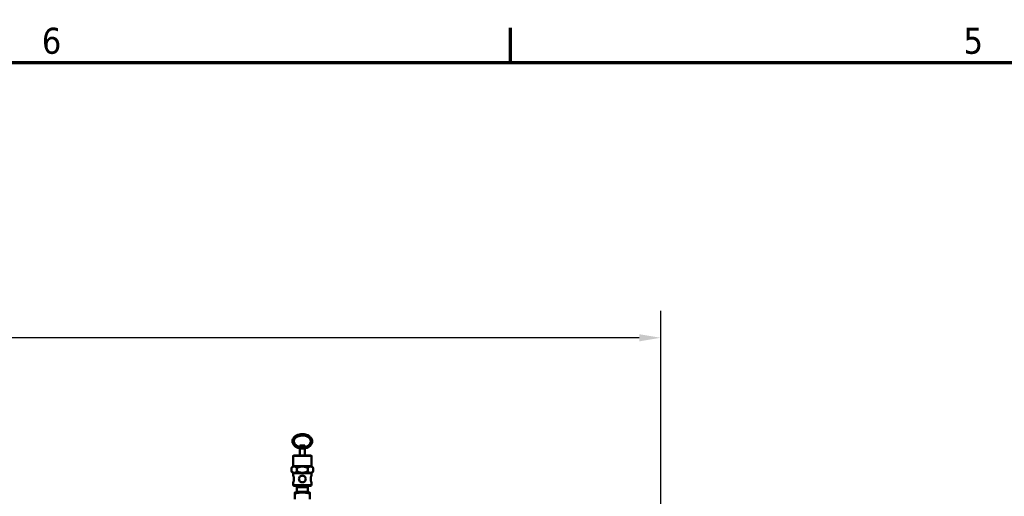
# Model space of a CAD drawing. Header units: inches. Extents: x 1 to 271, y 5 to 171.
# Tile 115 of 256: x 84 to 120, y 152 to 170. Entities that reach past the tile are written whole.
import ezdxf

# ---------------------------------------------------------------- set-up
doc = ezdxf.new("R2010")
doc.units = ezdxf.units.IN
doc.header["$LTSCALE"] = 8
doc.header["$MEASUREMENT"] = 0
for name, color, linetype, lineweight in [('Border (ANSI)', 7, 'Continuous', 70), ('Dimension (ANSI)', 7, 'Continuous', 25), ('Visible (ANSI)', 7, 'Continuous', 50), ('Visible Narrow (ANSI)', 7, 'Continuous', 35)]:
    doc.layers.add(name, color=color, linetype=linetype, lineweight=lineweight)
doc.styles.add('Dimension Text', font='tahoma.ttf')
doc.dimstyles.new('Dual Dimension', dxfattribs={"dimscale": 8, "dimtxt": 0.12, "dimasz": 0.098425, "dimexe": 0.125, "dimexo": 0.0625, "dimgap": 0.031496, "dimtad": 0, "dimtih": 1, "dimtoh": 1, "dimrnd": 1e-08, "dimzin": 4, "dimdsep": 46, "dimtxsty": 'Dimension Text', "dimcen": 0.09, "dimdle": 0.393701, "dimclrd": 256, "dimclre": 256, "dimclrt": 256, "dimadec": 0, "dimazin": 1, "dimtfac": 1, "dimtofl": 0, "dimtmove": 0, "dimatfit": 3, "dimfxl": 1, "dimtolj": 1, "dimtzin": 4, "dimlwd": -1, "dimlwe": -1, "dimarcsym": 0})

# ---------------------------------------------------------------- blocks, each defined once
blk = doc.blocks.new('Borders Default Border')
at = {"layer": 'Border (ANSI)'}
blk.add_line((12.75, 21), (12.75, 21.16), dxfattribs=at)
at = {"layer": 'Border (ANSI)', "flags": 128}
blk.add_lwpolyline([(0.5, 1), (0.5, 21), (33.5, 21), (33.5, 1), (0.5, 1)], dxfattribs=at)
at = {"layer": 'Border (ANSI)', "char_height": 0.12, "attachment_point": 7, "style": 'Dimension Text'}
for s, insert in [('6', (10.5867, 21.0375)), ('5', (14.8399, 21.0375))]:
    blk.add_mtext(s, dxfattribs=dict(at, insert=insert))
blk = doc.blocks.new('*D8')
at = {"layer": 'Defpoints', "color": 0, "transparency": 16777216}
for p in [(31.125, 157.827), (31.125, 142.633), (107.54, 142.633)]:
    blk.add_point(p, dxfattribs=at)
at = {"layer": 'Dimension (ANSI)', "transparency": 16777216}
for p, q in [((31.125, 143.133), (31.125, 158.827)), ((107.54, 143.133), (107.54, 158.827)), ((31.913, 157.827), (64.543, 157.827)), ((106.752, 157.827), (74.122, 157.827))]:
    blk.add_line(p, q, dxfattribs=at)
for points in [[(31.913, 157.958), (31.913, 157.695), (31.125, 157.827)], [(106.752, 157.958), (106.752, 157.695), (107.54, 157.827)]]:
    blk.add_solid(points, dxfattribs=at)
at = {"layer": 'Dimension (ANSI)', "transparency": 16777216, "insert": (69.333, 157.827), "char_height": 0.96, "attachment_point": 5, "style": 'Dimension Text'}
blk.add_mtext('\\A1;{\\H3.0x;(}\\S76.41^ 1940.9 mm;{\\H3.0x;)}', dxfattribs=at)

msp = doc.modelspace()

# ---------------------------------------------------------------- linework, layer by layer
at = {"layer": 'Visible (ANSI)'}
for p, q in [((94.405, 153.852), (94.218, 153.852)), ((94.218, 153.812), (94.218, 153.852)), ((94.405, 153.812), (94.405, 153.852)), ((93.976, 153.082), (93.976, 153.452)), ((94.616, 153.482), (94.006, 153.482)), ((94.218, 153.482), (94.218, 153.712)), ((94.405, 153.482), (94.405, 153.712)), ((94.646, 153.082), (94.646, 153.452)), ((93.976, 153.082), (93.914, 153.019)), ((94.646, 153.082), (93.976, 153.082)), ((94.646, 153.082), (94.709, 153.019)), ((93.914, 152.894), (93.914, 153.019)), ((93.976, 152.832), (93.914, 152.894)), ((94.646, 152.832), (93.976, 152.832)), ((93.976, 152.737), (93.976, 152.832)), ((94.113, 152.894), (94.113, 153.019)), ((94.51, 152.894), (94.51, 153.019)), ((94.646, 152.832), (94.709, 152.894)), ((94.646, 152.737), (94.646, 152.832)), ((94.709, 152.894), (94.709, 153.019)), ((93.976, 152.392), (93.976, 152.487)), ((94.006, 152.362), (94.616, 152.362)), ((94.646, 152.392), (94.646, 152.487)), ((94.311, 152.112), (94.03, 152.112)), ((94.03, 152.08), (94.03, 151.863)), ((94.109, 152.302), (94.109, 152.135)), ((94.109, 152.135), (94.514, 152.135)), ((94.11, 152.112), (94.109, 152.135)), ((94.592, 152.112), (94.311, 152.112)), ((94.513, 152.112), (94.514, 152.135)), ((94.514, 152.302), (94.514, 152.135)), ((94.592, 152.08), (94.592, 151.863))]:
    msp.add_line(p, q, dxfattribs=at)
for centre, radius, start, end in [((94.006, 153.452), 0.03, 90, 180), ((94.616, 153.452), 0.03, 0, 90), ((94.006, 152.392), 0.03, 180, 270), ((94.049, 152.302), 0.06, 0, 90), ((94.574, 152.302), 0.06, 90, 180), ((94.616, 152.392), 0.03, 270, 0)]:
    msp.add_arc(centre, radius, start, end, dxfattribs=at)
for points, knots in [([(93.946, 154.002), (93.946, 154.03), (93.952, 154.057), (93.975, 154.11), (93.993, 154.135), (94.037, 154.18), (94.065, 154.2), (94.128, 154.234), (94.164, 154.247), (94.238, 154.264), (94.278, 154.268), (94.356, 154.267), (94.395, 154.262), (94.469, 154.243), (94.504, 154.23), (94.566, 154.195), (94.593, 154.173), (94.637, 154.125), (94.654, 154.099), (94.674, 154.044), (94.678, 154.015), (94.674, 153.96), (94.666, 153.932), (94.639, 153.881), (94.619, 153.856), (94.571, 153.813), (94.541, 153.794), (94.476, 153.763), (94.439, 153.752), (94.363, 153.738), (94.324, 153.735), (94.246, 153.739), (94.207, 153.746), (94.135, 153.768), (94.101, 153.783), (94.042, 153.821), (94.016, 153.843), (93.976, 153.893), (93.962, 153.92), (93.949, 153.966), (93.946, 153.984), (93.946, 154.002)], [0, 0, 0, 0, 0.300189, 0.300189, 0.608759, 0.608759, 0.930368, 0.930368, 1.257651, 1.257651, 1.585735, 1.585735, 1.913739, 1.913739, 2.241823, 2.241823, 2.568866, 2.568866, 2.889294, 2.889294, 3.19571, 3.19571, 3.496222, 3.496222, 3.807355, 3.807355, 4.130582, 4.130582, 4.45821, 4.45821, 4.786282, 4.786282, 5.114293, 5.114293, 5.442354, 5.442354, 5.768797, 5.768797, 6.087059, 6.087059, 6.283185, 6.283185, 6.283185, 6.283185]), ([(93.996, 154.002), (93.996, 154.026), (94.002, 154.05), (94.025, 154.095), (94.042, 154.115), (94.084, 154.152), (94.108, 154.168), (94.164, 154.194), (94.195, 154.203), (94.259, 154.216), (94.293, 154.218), (94.359, 154.216), (94.392, 154.211), (94.455, 154.195), (94.484, 154.183), (94.535, 154.155), (94.558, 154.138), (94.594, 154.1), (94.607, 154.079), (94.624, 154.035), (94.628, 154.012), (94.624, 153.966), (94.616, 153.942), (94.589, 153.898), (94.571, 153.878), (94.526, 153.843), (94.5, 153.829), (94.443, 153.805), (94.411, 153.797), (94.346, 153.787), (94.312, 153.785), (94.246, 153.79), (94.213, 153.796), (94.152, 153.815), (94.124, 153.828), (94.075, 153.858), (94.054, 153.876), (94.021, 153.915), (94.01, 153.936), (93.999, 153.973), (93.996, 153.987), (93.996, 154.002)], [0, 0, 0, 0, 0.348679, 0.348679, 0.678935, 0.678935, 0.993699, 0.993699, 1.304931, 1.304931, 1.616119, 1.616119, 1.927462, 1.927462, 2.238568, 2.238568, 2.550202, 2.550202, 2.867546, 2.867546, 3.203164, 3.203164, 3.551002, 3.551002, 3.877238, 3.877238, 4.19081, 4.19081, 4.501929, 4.501929, 4.81317, 4.81317, 5.124491, 5.124491, 5.435567, 5.435567, 5.747633, 5.747633, 6.06717, 6.06717, 6.283185, 6.283185, 6.283185, 6.283185]), ([(94.218, 153.812), (94.218, 153.812), (94.219, 153.81), (94.221, 153.805), (94.223, 153.801), (94.227, 153.793), (94.229, 153.787), (94.231, 153.775), (94.232, 153.768), (94.232, 153.762)], [0.1959354, 0.1959354, 0.1959354, 0.1959354, 0.2448279, 0.2448279, 0.2937205, 0.2937205, 0.3427956, 0.3427956, 0.3918707, 0.3918707, 0.3918707, 0.3918707]), ([(94.232, 153.762), (94.232, 153.755), (94.231, 153.748), (94.229, 153.736), (94.227, 153.731), (94.223, 153.722), (94.221, 153.718), (94.219, 153.713), (94.218, 153.712), (94.218, 153.712)], [-0.3918707, -0.3918707, -0.3918707, -0.3918707, -0.3427956, -0.3427956, -0.2937205, -0.2937205, -0.2448279, -0.2448279, -0.1959354, -0.1959354, -0.1959354, -0.1959354]), ([(94.405, 153.712), (94.405, 153.712), (94.404, 153.713), (94.401, 153.718), (94.4, 153.722), (94.396, 153.731), (94.394, 153.736), (94.391, 153.748), (94.39, 153.755), (94.39, 153.768), (94.391, 153.775), (94.394, 153.787), (94.396, 153.793), (94.4, 153.801), (94.401, 153.805), (94.404, 153.81), (94.405, 153.812), (94.405, 153.812)], [-0.5878061, -0.5878061, -0.5878061, -0.5878061, -0.5389135, -0.5389135, -0.4900209, -0.4900209, -0.4409458, -0.4409458, -0.3918707, -0.3918707, -0.3427956, -0.3427956, -0.2937205, -0.2937205, -0.2448279, -0.2448279, -0.1959354, -0.1959354, -0.1959354, -0.1959354]), ([(93.976, 152.737), (93.976, 152.737), (93.978, 152.733), (93.982, 152.721), (93.985, 152.711), (93.991, 152.689), (93.994, 152.675), (93.999, 152.644), (94.001, 152.628), (94.001, 152.612)], [0.483503, 0.483503, 0.483503, 0.483503, 0.6043335, 0.6043335, 0.7251639, 0.7251639, 0.846085, 0.846085, 0.967006, 0.967006, 0.967006, 0.967006]), ([(94.436, 152.612), (94.436, 152.596), (94.433, 152.579), (94.42, 152.548), (94.411, 152.534), (94.389, 152.512), (94.375, 152.503), (94.344, 152.49), (94.327, 152.487), (94.295, 152.487), (94.279, 152.49), (94.248, 152.503), (94.234, 152.512), (94.212, 152.534), (94.202, 152.548), (94.19, 152.579), (94.186, 152.596), (94.186, 152.628), (94.19, 152.644), (94.202, 152.675), (94.212, 152.689), (94.234, 152.711), (94.248, 152.721), (94.279, 152.733), (94.295, 152.737), (94.327, 152.737), (94.344, 152.733), (94.375, 152.721), (94.389, 152.711), (94.411, 152.689), (94.42, 152.675), (94.433, 152.644), (94.436, 152.628), (94.436, 152.612)], [-1.934012, -1.934012, -1.934012, -1.934012, -1.813091, -1.813091, -1.69217, -1.69217, -1.57134, -1.57134, -1.450509, -1.450509, -1.329679, -1.329679, -1.208848, -1.208848, -1.087927, -1.087927, -0.967006, -0.967006, -0.846085, -0.846085, -0.725164, -0.725164, -0.604333, -0.604333, -0.483503, -0.483503, -0.362673, -0.362673, -0.241842, -0.241842, -0.120921, -0.120921, 0, 0, 0, 0]), ([(94.646, 152.487), (94.646, 152.487), (94.645, 152.49), (94.641, 152.503), (94.637, 152.512), (94.631, 152.534), (94.628, 152.548), (94.623, 152.579), (94.622, 152.596), (94.622, 152.628), (94.623, 152.644), (94.628, 152.675), (94.631, 152.689), (94.637, 152.711), (94.641, 152.721), (94.645, 152.733), (94.646, 152.737), (94.646, 152.737)], [-1.4505091, -1.4505091, -1.4505091, -1.4505091, -1.3296786, -1.3296786, -1.2088482, -1.2088482, -1.0879271, -1.0879271, -0.967006, -0.967006, -0.846085, -0.846085, -0.7251639, -0.7251639, -0.6043335, -0.6043335, -0.483503, -0.483503, -0.483503, -0.483503]), ([(94.001, 152.612), (94.001, 152.596), (93.999, 152.579), (93.994, 152.548), (93.991, 152.534), (93.985, 152.512), (93.982, 152.503), (93.978, 152.49), (93.976, 152.487), (93.976, 152.487)], [-0.967006, -0.967006, -0.967006, -0.967006, -0.846085, -0.846085, -0.7251639, -0.7251639, -0.6043335, -0.6043335, -0.483503, -0.483503, -0.483503, -0.483503])]:
    msp.add_open_spline(points, degree=3, knots=knots, dxfattribs=at)
for points, weights in [([(94.113, 153.019), (94.013, 153.119), (93.914, 153.019)], [1.29460609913, 1.49488235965, 1.29460609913]), ([(94.51, 153.019), (94.311, 153.119), (94.113, 153.019)], [1.29460609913, 1.49488235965, 1.29460609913]), ([(94.709, 153.019), (94.609, 153.119), (94.51, 153.019)], [1.29460609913, 1.49488235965, 1.29460609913]), ([(94.113, 152.894), (94.013, 152.795), (93.914, 152.894)], [1.35649527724, 1.56634582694, 1.35649527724]), ([(94.51, 152.894), (94.311, 152.795), (94.113, 152.894)], [1.35649527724, 1.56634582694, 1.35649527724]), ([(94.709, 152.894), (94.609, 152.795), (94.51, 152.894)], [1.35649527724, 1.56634582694, 1.35649527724]), ([(94.03, 152.08), (94.03, 152.112), (94.03, 152.112)], [1.01772835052, 1.10838025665, 1]), ([(94.311, 152.112), (94.195, 152.112), (94.03, 152.08)], [1, 1.10838025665, 1.01772835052]), ([(94.592, 152.08), (94.428, 152.112), (94.311, 152.112)], [1.01772835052, 1.10838025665, 1]), ([(94.592, 152.112), (94.592, 152.112), (94.592, 152.08)], [1, 1.10838025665, 1.01772835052])]:
    msp.add_rational_spline(points, weights, degree=2, dxfattribs=at)
at = {"layer": 'Visible Narrow (ANSI)'}
for p, q in [((94.646, 153.452), (93.976, 153.452)), ((93.976, 152.392), (94.646, 152.392)), ((94.109, 152.302), (94.514, 152.302))]:
    msp.add_line(p, q, dxfattribs=at)

# ---------------------------------------------------------------- block references
at = {"xscale": 8, "yscale": 8, "zscale": 8}
msp.add_blockref('Borders Default Border', (0, 0), dxfattribs=at)

# ---------------------------------------------------------------- dimensions: what is measured, and where the dimension line sits
at = {"layer": 'Dimension (ANSI)'}
dim = msp.add_linear_dim(base=(31.1253, 157.8267), p1=(107.5398, 142.633), p2=(31.1253, 142.633), angle=180, text='{\\H3.0x;(}\\S<>^ 1940.9 mm;{\\H3.0x;)}', dimstyle='Dual Dimension', override={"dimgap": 0.031496, "dimtih": 0, "dimtoh": 0, "dimdec": 2, "dimpost": '\\X', "dimtol": 0, "dimlim": 0, "dimtp": 0, "dimtm": 0, "dimtdec": 2, "dimatfit": 1}, dxfattribs=at)
dim.commit()
dim.dimension.update_dxf_attribs({"geometry": '*D8', "text_midpoint": (69.3326, 157.8267), "dimtype": 160})

doc.saveas('drawing.dxf')
